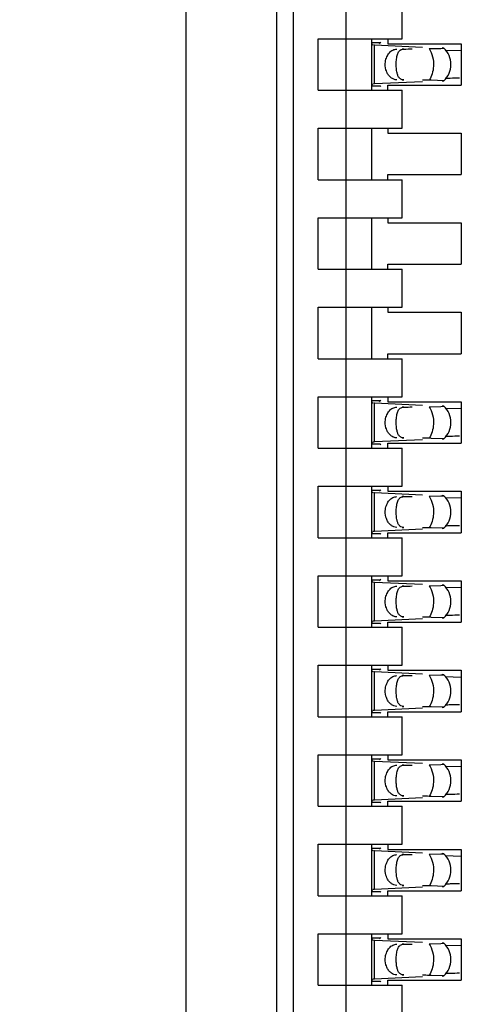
# Model space of a CAD drawing. Header units: inches. Extents: x 0 to 22, y 0 to 17.
# Tile 34 of 52: x 4.396 to 4.552, y 10.048 to 10.394. Entities that reach past the tile are written whole.
import ezdxf

# ---------------------------------------------------------------- set-up
doc = ezdxf.new("R2010")
doc.units = ezdxf.units.IN
doc.header["$LTSCALE"] = 1.21
doc.header["$MEASUREMENT"] = 0
doc.layers.get('0').update_dxf_attribs({"linetype": 'CONTINUOUS'})
doc.layers.add('DIMENSIONS', color=7, linetype='CONTINUOUS')
doc.styles.get("Standard").update_dxf_attribs({"font": 'txt', "width": 0.8})
doc.dimstyles.new('DIMSTYLE_1', dxfattribs={"dimtxt": 0.125, "dimasz": 0.18, "dimexe": 0.18, "dimexo": 0.0625, "dimgap": 0.09, "dimtad": 0, "dimtih": 1, "dimtoh": 1, "dimdec": 3, "dimzin": 4, "dimdsep": 46, "dimtxsty": 'STANDARD', "dimblk": '_FILLED', "dimblk1": '_FILLED', "dimblk2": '_FILLED', "dimcen": 0.09, "dimadec": 0, "dimazin": 0, "dimtp": 0.01, "dimtm": 0.01, "dimtfac": 1, "dimtdec": 3, "dimtofl": 0, "dimtmove": 0, "dimatfit": 3, "dimldrblk": '_FILLED', "dimfxl": 1, "dimtolj": 1, "dimtzin": 4, "dimarcsym": 0})

# ---------------------------------------------------------------- blocks, each defined once
blk = doc.blocks.new('*D4')
at = {"layer": 'DIMENSIONS', "color": 2, "linetype": 'CONTINUOUS'}
blk.add_line((4.453634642, 7.0576741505), (3.554734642, 7.0576741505), dxfattribs=at)
at = {"layer": 'DIMENSIONS', "color": 2, "linetype": 'CONTINUOUS', "insert": (3.492234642, 7.1201741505), "char_height": 0.125, "width": 1.525, "attachment_point": 3, "line_spacing_factor": 0.9}
blk.add_mtext('-4.822{\\Ftxt.shx;\\W1.000000;\\H0.125000; }[122.48]', dxfattribs=at)
blk = doc.blocks.new('_FILLED')
at = {"color": 0, "linetype": 'BYBLOCK'}
blk.add_solid([(0, 0), (-1, 0.1736111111), (-1, -0.1736111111)], dxfattribs=at)
blk = doc.blocks.new('*D5')
at = {"layer": 'DIMENSIONS', "color": 2, "linetype": 'CONTINUOUS'}
for p, q in [((4.0577810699, 6.9362306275), (3.9375, 6.75)), ((4.441734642, 6.9362306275), (4.0577810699, 6.9362306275)), ((3.9375, 6.75), (3.554734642, 6.75))]:
    blk.add_line(p, q, dxfattribs=at)
at = {"layer": 'DIMENSIONS', "color": 2, "linetype": 'CONTINUOUS', "insert": (3.492234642, 6.8125), "char_height": 0.125, "width": 1.525, "attachment_point": 3, "line_spacing_factor": 0.9}
blk.add_mtext('-4.943{\\Ftxt.shx;\\W1.000000;\\H0.125000; }[125.56]', dxfattribs=at)

msp = doc.modelspace()

# ---------------------------------------------------------------- linework, layer by layer
at = {"color": 7, "linetype": 'CONTINUOUS'}
for p, q in [((4.4550220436, 7.8665953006), (4.4550220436, 11.0707530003)), ((4.4869732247, 8.1738788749), (4.4869732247, 11.0085245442)), ((4.4928787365, 8.2919891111), (4.4928787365, 10.8293906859)), ((4.5113826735, 8.3562762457), (4.5113826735, 10.8261271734)), ((4.5310677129, 10.3876584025), (4.5310677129, 10.4010442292)), ((4.5015401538, 10.3695481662), (4.5015401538, 10.3876584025)), ((4.5015401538, 10.3876584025), (4.5310677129, 10.3876584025)), ((4.5204377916, 10.3695481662), (4.5204377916, 10.3876584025)), ((4.5261070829, 10.3876584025), (4.5261070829, 10.3858867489)), ((4.523383, 10.3861650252), (4.5204377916, 10.3861650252)), ((4.5204377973, 10.3861563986), (4.5204387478, 10.3862272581)), ((4.5204526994, 10.3859192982), (4.5204377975, 10.3861551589)), ((4.5214046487, 10.3853441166), (4.5209895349, 10.3853666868)), ((4.5382877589, 10.3845614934), (4.521404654, 10.3853459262)), ((4.5231670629, 10.38591215), (4.523383, 10.3861650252)), ((4.5261070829, 10.3858867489), (4.5519338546, 10.3858867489)), ((4.540623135, 10.3841682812), (4.5447165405, 10.3842602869)), ((4.5447165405, 10.3842602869), (4.545776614, 10.3843285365)), ((4.5457883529, 10.3843396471), (4.5451576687, 10.3843928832)), ((4.551923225, 10.3834167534), (4.5462588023, 10.3835571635)), ((4.5519338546, 10.3858867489), (4.5519338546, 10.3713198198)), ((4.5413699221, 10.3730258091), (4.540623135, 10.3730382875)), ((4.5457883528, 10.3728669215), (4.5413699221, 10.3730258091)), ((4.5015401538, 10.3695481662), (4.5310677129, 10.3695481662)), ((4.5204377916, 10.3710415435), (4.523383, 10.3710415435)), ((4.5204377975, 10.3710514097), (4.5206828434, 10.3717594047)), ((4.5204387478, 10.3709793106), (4.5204377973, 10.3710501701)), ((4.5208249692, 10.3718286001), (4.521182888, 10.3718511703)), ((4.521404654, 10.3718606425), (4.538287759, 10.3726450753)), ((4.5261070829, 10.3695481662), (4.5261070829, 10.3713198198)), ((4.5261070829, 10.3713198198), (4.5519338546, 10.3713198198)), ((4.5310677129, 10.3561623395), (4.5310677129, 10.3695481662)), ((4.5451576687, 10.3728136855), (4.5457883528, 10.3728669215)), ((4.5015401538, 10.3380521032), (4.5015401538, 10.3561623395)), ((4.5015401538, 10.3561623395), (4.5310677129, 10.3561623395)), ((4.5204377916, 10.3380521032), (4.5204377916, 10.3561623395)), ((4.5261070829, 10.3561623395), (4.5261070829, 10.3543906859)), ((4.5261070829, 10.3543906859), (4.5519338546, 10.3543906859)), ((4.5519338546, 10.3543906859), (4.5519338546, 10.3398237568)), ((4.5261070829, 10.3380521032), (4.5261070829, 10.3398237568)), ((4.5261070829, 10.3398237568), (4.5519338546, 10.3398237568)), ((4.5015401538, 10.3380521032), (4.5310677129, 10.3380521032)), ((4.5310677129, 10.3246662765), (4.5310677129, 10.3380521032)), ((4.5015401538, 10.3065560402), (4.5015401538, 10.3246662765)), ((4.5015401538, 10.3246662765), (4.5310677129, 10.3246662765)), ((4.5204377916, 10.3065560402), (4.5204377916, 10.3246662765)), ((4.5261070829, 10.3246662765), (4.5261070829, 10.3228946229)), ((4.5261070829, 10.3228946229), (4.5519338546, 10.3228946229)), ((4.5519338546, 10.3228946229), (4.5519338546, 10.3083276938)), ((4.5261070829, 10.3065560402), (4.5261070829, 10.3083276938)), ((4.5261070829, 10.3083276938), (4.5519338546, 10.3083276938)), ((4.5015401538, 10.3065560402), (4.5310677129, 10.3065560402)), ((4.5310677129, 10.2931702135), (4.5310677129, 10.3065560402)), ((4.5015401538, 10.2750599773), (4.5015401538, 10.2931702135)), ((4.5015401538, 10.2931702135), (4.5310677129, 10.2931702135)), ((4.5204377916, 10.2750599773), (4.5204377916, 10.2931702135)), ((4.5261070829, 10.2931702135), (4.5261070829, 10.2913985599)), ((4.5261070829, 10.2913985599), (4.5519338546, 10.2913985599)), ((4.5519338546, 10.2913985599), (4.5519338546, 10.2768316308)), ((4.5261070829, 10.2750599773), (4.5261070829, 10.2768316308)), ((4.5261070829, 10.2768316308), (4.5519338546, 10.2768316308)), ((4.5015401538, 10.2750599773), (4.5310677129, 10.2750599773)), ((4.5310677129, 10.2616741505), (4.5310677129, 10.2750599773)), ((4.5015401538, 10.2435639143), (4.5015401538, 10.2616741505)), ((4.5015401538, 10.2616741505), (4.5310677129, 10.2616741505)), ((4.5204377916, 10.2435639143), (4.5204377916, 10.2616741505)), ((4.523383, 10.2601807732), (4.5204377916, 10.2601807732)), ((4.5204377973, 10.2601721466), (4.5204387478, 10.2602430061)), ((4.5204526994, 10.2599350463), (4.5204377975, 10.260170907)), ((4.5214046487, 10.2593598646), (4.5209895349, 10.2593824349)), ((4.5382877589, 10.2585772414), (4.521404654, 10.2593616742)), ((4.5231670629, 10.2599278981), (4.523383, 10.2601807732)), ((4.5261070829, 10.2616741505), (4.5261070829, 10.2599024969)), ((4.5261070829, 10.2599024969), (4.5519338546, 10.2599024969)), ((4.5519338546, 10.2599024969), (4.5519338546, 10.2453355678)), ((4.540623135, 10.2581840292), (4.5447165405, 10.258276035)), ((4.5447165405, 10.258276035), (4.545776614, 10.2583442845)), ((4.5457883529, 10.2583553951), (4.5451576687, 10.2584086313)), ((4.551923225, 10.2574325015), (4.5462588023, 10.2575729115)), ((4.5204377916, 10.2450572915), (4.523383, 10.2450572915)), ((4.5204377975, 10.2450671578), (4.5206828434, 10.2457751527)), ((4.5204387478, 10.2449950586), (4.5204377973, 10.2450659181)), ((4.5208249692, 10.2458443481), (4.521182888, 10.2458669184)), ((4.521404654, 10.2458763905), (4.538287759, 10.2466608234)), ((4.5261070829, 10.2435639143), (4.5261070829, 10.2453355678)), ((4.5261070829, 10.2453355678), (4.5519338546, 10.2453355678)), ((4.5413699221, 10.2470415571), (4.540623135, 10.2470540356)), ((4.5457883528, 10.2468826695), (4.5413699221, 10.2470415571)), ((4.5451576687, 10.2468294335), (4.5457883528, 10.2468826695)), ((4.5015401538, 10.2435639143), (4.5310677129, 10.2435639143)), ((4.5310677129, 10.2301780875), (4.5310677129, 10.2435639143)), ((4.5015401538, 10.2120678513), (4.5015401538, 10.2301780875)), ((4.5015401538, 10.2301780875), (4.5310677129, 10.2301780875)), ((4.5204377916, 10.2120678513), (4.5204377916, 10.2301780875)), ((4.523383, 10.2286847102), (4.5204377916, 10.2286847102)), ((4.5204377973, 10.2286760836), (4.5204387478, 10.2287469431)), ((4.5204526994, 10.2284389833), (4.5204377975, 10.228674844)), ((4.5214046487, 10.2278638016), (4.5209895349, 10.2278863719)), ((4.5382877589, 10.2270811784), (4.521404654, 10.2278656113)), ((4.5231670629, 10.2284318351), (4.523383, 10.2286847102)), ((4.5261070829, 10.2301780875), (4.5261070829, 10.228406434)), ((4.5261070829, 10.228406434), (4.5519338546, 10.228406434)), ((4.5519338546, 10.228406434), (4.5519338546, 10.2138395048)), ((4.540623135, 10.2266879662), (4.5447165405, 10.226779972)), ((4.5447165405, 10.226779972), (4.545776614, 10.2268482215)), ((4.5457883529, 10.2268593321), (4.5451576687, 10.2269125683)), ((4.551923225, 10.2259364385), (4.5462588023, 10.2260768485)), ((4.5204377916, 10.2135612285), (4.523383, 10.2135612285)), ((4.5204377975, 10.2135710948), (4.5206828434, 10.2142790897)), ((4.5204387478, 10.2134989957), (4.5204377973, 10.2135698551)), ((4.5208249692, 10.2143482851), (4.521182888, 10.2143708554)), ((4.521404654, 10.2143803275), (4.538287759, 10.2151647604)), ((4.5261070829, 10.2120678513), (4.5261070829, 10.2138395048)), ((4.5261070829, 10.2138395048), (4.5519338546, 10.2138395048)), ((4.5413699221, 10.2155454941), (4.540623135, 10.2155579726)), ((4.5457883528, 10.2153866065), (4.5413699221, 10.2155454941)), ((4.5451576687, 10.2153333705), (4.5457883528, 10.2153866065)), ((4.5015401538, 10.2120678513), (4.5310677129, 10.2120678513)), ((4.5310677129, 10.1986820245), (4.5310677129, 10.2120678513)), ((4.5015401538, 10.1805717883), (4.5015401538, 10.1986820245)), ((4.5015401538, 10.1986820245), (4.5310677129, 10.1986820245)), ((4.5204377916, 10.1805717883), (4.5204377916, 10.1986820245)), ((4.523383, 10.1971886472), (4.5204377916, 10.1971886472)), ((4.5204377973, 10.1971800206), (4.5204387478, 10.1972508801)), ((4.5204526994, 10.1969429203), (4.5204377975, 10.197178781)), ((4.5214046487, 10.1963677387), (4.5209895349, 10.1963903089)), ((4.5382877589, 10.1955851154), (4.521404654, 10.1963695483)), ((4.5231670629, 10.1969357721), (4.523383, 10.1971886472)), ((4.5261070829, 10.1986820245), (4.5261070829, 10.196910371)), ((4.5261070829, 10.196910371), (4.5519338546, 10.196910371)), ((4.5519338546, 10.196910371), (4.5519338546, 10.1823434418)), ((4.540623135, 10.1951919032), (4.5447165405, 10.195283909)), ((4.5447165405, 10.195283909), (4.545776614, 10.1953521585)), ((4.5457883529, 10.1953632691), (4.5451576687, 10.1954165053)), ((4.551923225, 10.1944403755), (4.5462588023, 10.1945807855)), ((4.5204377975, 10.1820750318), (4.5206828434, 10.1827830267)), ((4.5208249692, 10.1828522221), (4.521182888, 10.1828747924)), ((4.521404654, 10.1828842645), (4.538287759, 10.1836686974)), ((4.5413699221, 10.1840494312), (4.540623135, 10.1840619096)), ((4.5457883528, 10.1838905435), (4.5413699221, 10.1840494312)), ((4.5451576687, 10.1838373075), (4.5457883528, 10.1838905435)), ((4.5015401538, 10.1805717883), (4.5310677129, 10.1805717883)), ((4.5204377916, 10.1820651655), (4.523383, 10.1820651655)), ((4.5204387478, 10.1820029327), (4.5204377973, 10.1820737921)), ((4.5261070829, 10.1805717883), (4.5261070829, 10.1823434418)), ((4.5261070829, 10.1823434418), (4.5519338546, 10.1823434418)), ((4.5310677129, 10.1671859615), (4.5310677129, 10.1805717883)), ((4.5015401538, 10.1490757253), (4.5015401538, 10.1671859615)), ((4.5015401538, 10.1671859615), (4.5310677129, 10.1671859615)), ((4.5204377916, 10.1490757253), (4.5204377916, 10.1671859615)), ((4.523383, 10.1656925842), (4.5204377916, 10.1656925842)), ((4.5204377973, 10.1656839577), (4.5204387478, 10.1657548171)), ((4.5204526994, 10.1654468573), (4.5204377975, 10.165682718)), ((4.5231670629, 10.1654397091), (4.523383, 10.1656925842)), ((4.5261070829, 10.1671859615), (4.5261070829, 10.165414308)), ((4.5261070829, 10.165414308), (4.5519338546, 10.165414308)), ((4.5519338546, 10.165414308), (4.5519338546, 10.1508473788)), ((4.5214046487, 10.1648716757), (4.5209895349, 10.1648942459)), ((4.5382877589, 10.1640890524), (4.521404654, 10.1648734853)), ((4.540623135, 10.1636958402), (4.5447165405, 10.163787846)), ((4.5447165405, 10.163787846), (4.545776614, 10.1638560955)), ((4.5457883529, 10.1638672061), (4.5451576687, 10.1639204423)), ((4.551923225, 10.1629443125), (4.5462588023, 10.1630847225)), ((4.5204377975, 10.1505789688), (4.5206828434, 10.1512869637)), ((4.5208249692, 10.1513561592), (4.521182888, 10.1513787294)), ((4.521404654, 10.1513882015), (4.538287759, 10.1521726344)), ((4.5413699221, 10.1525533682), (4.540623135, 10.1525658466)), ((4.5457883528, 10.1523944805), (4.5413699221, 10.1525533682)), ((4.5451576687, 10.1523412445), (4.5457883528, 10.1523944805)), ((4.5015401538, 10.1490757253), (4.5310677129, 10.1490757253)), ((4.5204377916, 10.1505691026), (4.523383, 10.1505691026)), ((4.5204387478, 10.1505068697), (4.5204377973, 10.1505777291)), ((4.5261070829, 10.1490757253), (4.5261070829, 10.1508473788)), ((4.5261070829, 10.1508473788), (4.5519338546, 10.1508473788)), ((4.5310677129, 10.1356898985), (4.5310677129, 10.1490757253)), ((4.5015401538, 10.1175796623), (4.5015401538, 10.1356898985)), ((4.5015401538, 10.1356898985), (4.5310677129, 10.1356898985)), ((4.5204377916, 10.1175796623), (4.5204377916, 10.1356898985)), ((4.523383, 10.1341965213), (4.5204377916, 10.1341965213)), ((4.5204377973, 10.1341878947), (4.5204387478, 10.1342587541)), ((4.5204526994, 10.1339507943), (4.5204377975, 10.134186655)), ((4.5231670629, 10.1339436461), (4.523383, 10.1341965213)), ((4.5261070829, 10.1356898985), (4.5261070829, 10.133918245)), ((4.5261070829, 10.133918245), (4.5519338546, 10.133918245)), ((4.5519338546, 10.133918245), (4.5519338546, 10.1193513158)), ((4.5214046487, 10.1333756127), (4.5209895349, 10.1333981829)), ((4.5382877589, 10.1325929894), (4.521404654, 10.1333774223)), ((4.540623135, 10.1321997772), (4.5447165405, 10.132291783)), ((4.5447165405, 10.132291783), (4.545776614, 10.1323600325)), ((4.5457883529, 10.1323711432), (4.5451576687, 10.1324243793)), ((4.551923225, 10.1314482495), (4.5462588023, 10.1315886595)), ((4.521404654, 10.1198921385), (4.538287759, 10.1206765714)), ((4.5413699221, 10.1210573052), (4.540623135, 10.1210697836)), ((4.5457883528, 10.1208984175), (4.5413699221, 10.1210573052)), ((4.5451576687, 10.1208451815), (4.5457883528, 10.1208984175)), ((4.5015401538, 10.1175796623), (4.5310677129, 10.1175796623)), ((4.5204377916, 10.1190730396), (4.523383, 10.1190730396)), ((4.5204377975, 10.1190829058), (4.5206828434, 10.1197909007)), ((4.5204387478, 10.1190108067), (4.5204377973, 10.1190816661)), ((4.5208249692, 10.1198600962), (4.521182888, 10.1198826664)), ((4.5261070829, 10.1175796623), (4.5261070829, 10.1193513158)), ((4.5261070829, 10.1193513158), (4.5519338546, 10.1193513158)), ((4.5310677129, 10.1041938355), (4.5310677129, 10.1175796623)), ((4.5015401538, 10.0860835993), (4.5015401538, 10.1041938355)), ((4.5015401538, 10.1041938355), (4.5310677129, 10.1041938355)), ((4.5204377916, 10.0860835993), (4.5204377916, 10.1041938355)), ((4.523383, 10.1027004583), (4.5204377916, 10.1027004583)), ((4.5204377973, 10.1026918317), (4.5204387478, 10.1027626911)), ((4.5204526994, 10.1024547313), (4.5204377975, 10.102690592)), ((4.5231670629, 10.1024475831), (4.523383, 10.1027004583)), ((4.5261070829, 10.1041938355), (4.5261070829, 10.102422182)), ((4.5214046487, 10.1018795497), (4.5209895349, 10.1019021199)), ((4.5382877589, 10.1010969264), (4.521404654, 10.1018813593)), ((4.5261070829, 10.102422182), (4.5519338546, 10.102422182)), ((4.540623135, 10.1007037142), (4.5447165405, 10.10079572)), ((4.5447165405, 10.10079572), (4.545776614, 10.1008639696)), ((4.5457883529, 10.1008750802), (4.5451576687, 10.1009283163)), ((4.551923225, 10.0999521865), (4.5462588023, 10.1000925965)), ((4.5519338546, 10.102422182), (4.5519338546, 10.0878552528)), ((4.521404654, 10.0883960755), (4.538287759, 10.0891805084)), ((4.5413699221, 10.0895612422), (4.540623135, 10.0895737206)), ((4.5457883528, 10.0894023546), (4.5413699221, 10.0895612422)), ((4.5451576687, 10.0893491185), (4.5457883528, 10.0894023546)), ((4.5015401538, 10.0860835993), (4.5310677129, 10.0860835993)), ((4.5204377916, 10.0875769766), (4.523383, 10.0875769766)), ((4.5204377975, 10.0875868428), (4.5206828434, 10.0882948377)), ((4.5204387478, 10.0875147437), (4.5204377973, 10.0875856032)), ((4.5208249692, 10.0883640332), (4.521182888, 10.0883866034)), ((4.5261070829, 10.0860835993), (4.5261070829, 10.0878552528)), ((4.5261070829, 10.0878552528), (4.5519338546, 10.0878552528)), ((4.5310677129, 10.0726977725), (4.5310677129, 10.0860835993)), ((4.5015401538, 10.0545875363), (4.5015401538, 10.0726977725)), ((4.5015401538, 10.0726977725), (4.5310677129, 10.0726977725)), ((4.5204377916, 10.0545875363), (4.5204377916, 10.0726977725)), ((4.5261070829, 10.0726977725), (4.5261070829, 10.070926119)), ((4.523383, 10.0712043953), (4.5204377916, 10.0712043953)), ((4.5204377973, 10.0711957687), (4.5204387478, 10.0712666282)), ((4.5204526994, 10.0709586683), (4.5204377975, 10.071194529)), ((4.5214046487, 10.0703834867), (4.5209895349, 10.0704060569)), ((4.5382877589, 10.0696008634), (4.521404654, 10.0703852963)), ((4.5231670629, 10.0709515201), (4.523383, 10.0712043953)), ((4.5261070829, 10.070926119), (4.5519338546, 10.070926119)), ((4.540623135, 10.0692076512), (4.5447165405, 10.069299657)), ((4.5447165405, 10.069299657), (4.545776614, 10.0693679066)), ((4.5457883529, 10.0693790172), (4.5451576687, 10.0694322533)), ((4.551923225, 10.0684561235), (4.5462588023, 10.0685965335)), ((4.5519338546, 10.070926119), (4.5519338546, 10.0563591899)), ((4.521404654, 10.0569000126), (4.538287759, 10.0576844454)), ((4.5413699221, 10.0580651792), (4.540623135, 10.0580776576)), ((4.5457883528, 10.0579062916), (4.5413699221, 10.0580651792)), ((4.5451576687, 10.0578530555), (4.5457883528, 10.0579062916)), ((4.5015401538, 10.0545875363), (4.5310677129, 10.0545875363)), ((4.5204377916, 10.0560809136), (4.523383, 10.0560809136)), ((4.5204377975, 10.0560907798), (4.5206828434, 10.0567987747)), ((4.5204387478, 10.0560186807), (4.5204377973, 10.0560895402)), ((4.5208249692, 10.0568679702), (4.521182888, 10.0568905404)), ((4.5261070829, 10.0545875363), (4.5261070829, 10.0563591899)), ((4.5261070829, 10.0563591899), (4.5519338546, 10.0563591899)), ((4.5310677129, 10.0412017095), (4.5310677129, 10.0545875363))]:
    msp.add_line(p, q, dxfattribs=at)
at = {"color": 9, "linetype": 'CONTINUOUS'}
for p, q in [((4.521404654, 10.3718606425), (4.521404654, 10.3853459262)), ((4.5316474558, 10.3840166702), (4.5310677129, 10.3840166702)), ((4.5310677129, 10.3731898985), (4.5316474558, 10.3731898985)), ((4.521404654, 10.2458763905), (4.521404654, 10.2593616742)), ((4.5316474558, 10.2580324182), (4.5310677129, 10.2580324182)), ((4.5310677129, 10.2472056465), (4.5316474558, 10.2472056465)), ((4.521404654, 10.2143803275), (4.521404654, 10.2278656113)), ((4.5316474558, 10.2265363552), (4.5310677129, 10.2265363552)), ((4.5310677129, 10.2157095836), (4.5316474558, 10.2157095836)), ((4.521404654, 10.1828842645), (4.521404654, 10.1963695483)), ((4.5316474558, 10.1950402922), (4.5310677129, 10.1950402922)), ((4.5310677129, 10.1842135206), (4.5316474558, 10.1842135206)), ((4.521404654, 10.1513882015), (4.521404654, 10.1648734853)), ((4.5316474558, 10.1635442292), (4.5310677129, 10.1635442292)), ((4.5310677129, 10.1527174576), (4.5316474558, 10.1527174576)), ((4.521404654, 10.1198921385), (4.521404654, 10.1333774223)), ((4.5316474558, 10.1320481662), (4.5310677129, 10.1320481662)), ((4.5310677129, 10.1212213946), (4.5316474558, 10.1212213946)), ((4.521404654, 10.0883960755), (4.521404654, 10.1018813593)), ((4.5316474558, 10.1005521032), (4.5310677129, 10.1005521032)), ((4.5310677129, 10.0897253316), (4.5316474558, 10.0897253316)), ((4.521404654, 10.0569000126), (4.521404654, 10.0703852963)), ((4.5316474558, 10.0690560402), (4.5310677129, 10.0690560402)), ((4.5310677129, 10.0582292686), (4.5316474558, 10.0582292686))]:
    msp.add_line(p, q, dxfattribs=at)
at = {"color": 7, "linetype": 'CONTINUOUS'}
for centre, radius, start, end in [((4.5403944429, 10.3786032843), 0.0078740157, 313.2376953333, 46.7623047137), ((4.5541723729, 10.1359417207), 0.2378393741, 91.4738626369, 91.9067402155), ((4.5618518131, 9.8458544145), 0.5280282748, 91.1421004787, 91.4972558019), ((4.5229607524, 10.339083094), 0.0328162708, 92.7179069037, 93.1055942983), ((4.5403944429, 10.2526190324), 0.0078740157, 313.2376953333, 46.7623047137), ((4.5229607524, 10.213098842), 0.0328162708, 92.7179069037, 93.1055942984), ((4.5541723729, 10.0099574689), 0.2378393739, 91.4738626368, 91.9067402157), ((4.5618518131, 9.7198701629), 0.5280282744, 91.1421004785, 91.497255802), ((4.5403944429, 10.2211229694), 0.0078740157, 313.2376953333, 46.7623047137), ((4.5229607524, 10.181602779), 0.0328162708, 92.7179069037, 93.1055942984), ((4.5541723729, 9.9784614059), 0.2378393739, 91.4738626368, 91.9067402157), ((4.5618518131, 9.6883740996), 0.5280282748, 91.1421004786, 91.4972558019), ((4.5403944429, 10.1896269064), 0.0078740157, 313.2376953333, 46.7623047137), ((4.5229607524, 10.1501067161), 0.0328162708, 92.7179069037, 93.1055942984), ((4.5541723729, 9.9469653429), 0.2378393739, 91.4738626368, 91.9067402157), ((4.5618518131, 9.656878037), 0.5280282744, 91.1421004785, 91.497255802), ((4.5403944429, 10.1581308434), 0.0078740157, 313.2376953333, 46.7623047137), ((4.5229607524, 10.1186106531), 0.0328162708, 92.7179069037, 93.1055942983), ((4.5541723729, 9.9154692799), 0.2378393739, 91.4738626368, 91.9067402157), ((4.5618518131, 9.6253819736), 0.5280282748, 91.1421004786, 91.4972558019), ((4.5403944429, 10.1266347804), 0.0078740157, 313.2376953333, 46.7623047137), ((4.5541723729, 9.8839732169), 0.2378393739, 91.4738626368, 91.9067402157), ((4.5618518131, 9.5938859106), 0.5280282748, 91.1421004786, 91.4972558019), ((4.5229607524, 10.0871145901), 0.0328162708, 92.7179069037, 93.1055942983), ((4.5403944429, 10.0951387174), 0.0078740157, 313.2376953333, 46.7623047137), ((4.5541723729, 9.8524771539), 0.2378393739, 91.4738626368, 91.9067402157), ((4.5618518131, 9.562389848), 0.5280282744, 91.1421004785, 91.497255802), ((4.5229607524, 10.055618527), 0.0328162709, 92.7179069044, 93.1055942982), ((4.5403944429, 10.0636426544), 0.0078740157, 313.2376953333, 46.7623047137), ((4.5541723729, 9.820981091), 0.2378393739, 91.4738626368, 91.9067402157), ((4.5618518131, 9.530893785), 0.5280282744, 91.1421004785, 91.497255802), ((4.5229607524, 10.0241224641), 0.0328162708, 92.7179069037, 93.1055942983)]:
    msp.add_arc(centre, radius, start, end, dxfattribs=at)
for centre, major_axis, ratio, start_param, end_param in [((4.5222451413, 10.3971862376), (0, 0.0118110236), 0.2679491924, -2.7738167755, -2.7145116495), ((4.2039877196, 10.3786032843), (0.4711895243, 0.0078735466), 0.0001824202, -0.8018391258, -0.7929241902), ((4.2039877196, 10.3786032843), (0.4711895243, -0.0078735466), 0.0001824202, 0.7749796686, 0.7820906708), ((4.5222451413, 10.3600203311), (-0, 0.0118110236), 0.2679491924, -0.4270814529, -0.3677758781), ((4.5222451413, 10.2712019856), (-0, 0.0118110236), 0.2679491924, -2.7738167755, -2.7145116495), ((4.2039877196, 10.2526190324), (0.4711895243, 0.0078735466), 0.0001824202, -0.8018391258, -0.7929241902), ((4.5222451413, 10.2340360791), (0, 0.0118110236), 0.2679491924, -0.4270814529, -0.3677758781), ((4.2039877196, 10.2526190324), (0.4711895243, -0.0078735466), 0.0001824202, 0.7749796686, 0.7820906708), ((4.5222451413, 10.2397059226), (0, 0.0118110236), 0.2679491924, -2.7738167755, -2.7145116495), ((4.2039877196, 10.2211229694), (0.4711895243, 0.0078735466), 0.0001824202, -0.8018391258, -0.7929241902), ((4.5222451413, 10.2025400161), (-0, 0.0118110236), 0.2679491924, -0.4270814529, -0.3677758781), ((4.2039877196, 10.2211229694), (0.4711895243, -0.0078735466), 0.0001824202, 0.7749796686, 0.7820906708), ((4.5222451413, 10.2082098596), (-0, 0.0118110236), 0.2679491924, -2.7738167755, -2.7145116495), ((4.2039877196, 10.1896269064), (0.4711895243, 0.0078735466), 0.0001824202, -0.8018391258, -0.7929241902), ((4.2039877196, 10.1896269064), (0.4711895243, -0.0078735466), 0.0001824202, 0.7749796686, 0.7820906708), ((4.5222451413, 10.1710439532), (-0, 0.0118110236), 0.2679491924, -0.4270814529, -0.3677758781), ((4.5222451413, 10.1767137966), (-0, 0.0118110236), 0.2679491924, -2.7738167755, -2.7145116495), ((4.2039877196, 10.1581308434), (0.4711895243, 0.0078735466), 0.0001824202, -0.8018391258, -0.7929241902), ((4.2039877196, 10.1581308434), (0.4711895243, -0.0078735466), 0.0001824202, 0.7749796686, 0.7820906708), ((4.5222451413, 10.1395478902), (-0, 0.0118110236), 0.2679491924, -0.4270814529, -0.3677758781), ((4.5222451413, 10.1452177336), (0, 0.0118110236), 0.2679491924, -2.7738167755, -2.7145116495), ((4.2039877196, 10.1266347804), (0.4711895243, 0.0078735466), 0.0001824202, -0.8018391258, -0.7929241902), ((4.2039877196, 10.1266347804), (0.4711895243, -0.0078735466), 0.0001824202, 0.7749796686, 0.7820906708), ((4.5222451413, 10.1080518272), (-0, 0.0118110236), 0.2679491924, -0.4270814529, -0.3677758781), ((4.5222451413, 10.1137216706), (-0, 0.0118110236), 0.2679491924, -2.7738167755, -2.7145116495), ((4.2039877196, 10.0951387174), (0.4711895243, 0.0078735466), 0.0001824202, -0.8018391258, -0.7929241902), ((4.2039877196, 10.0951387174), (0.4711895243, -0.0078735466), 0.0001824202, 0.7749796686, 0.7820906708), ((4.5222451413, 10.0765557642), (-0, 0.0118110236), 0.2679491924, -0.4270814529, -0.3677758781), ((4.5222451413, 10.0822256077), (0, 0.0118110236), 0.2679491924, -2.7738167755, -2.7145116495), ((4.2039877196, 10.0636426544), (0.4711895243, 0.0078735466), 0.0001824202, -0.8018391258, -0.7929241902), ((4.2039877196, 10.0636426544), (0.4711895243, -0.0078735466), 0.0001824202, 0.7749796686, 0.7820906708), ((4.5222451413, 10.0450597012), (0, 0.0118110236), 0.2679491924, -0.4270814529, -0.3677758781)]:
    msp.add_ellipse(centre, major_axis=major_axis, ratio=ratio, start_param=start_param, end_param=end_param, dxfattribs=at)
for points, knots in [([(4.520824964, 10.385376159), (4.5207748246, 10.3853917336), (4.5206781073, 10.3854384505), (4.52051679, 10.3856108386), (4.5204696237, 10.3857938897), (4.5204526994, 10.3859192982)], [0, 0, 0, 0, 0.2267990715, 0.4533532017, 1, 1, 1, 1]), ([(4.5252122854, 10.3795354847), (4.5252918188, 10.3801365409), (4.5255965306, 10.3812851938), (4.526486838, 10.3827472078), (4.5277237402, 10.3837505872), (4.5287209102, 10.384008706), (4.5291974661, 10.3840166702)], [0, 0, 0, 0, 0.28045492, 0.5418465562, 0.779528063, 1, 1, 1, 1]), ([(4.5290394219, 10.3796152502), (4.5290742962, 10.3802027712), (4.5291663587, 10.3810454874), (4.5294245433, 10.3820871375), (4.5296715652, 10.382731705), (4.5299972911, 10.3832710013), (4.5304319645, 10.3836918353), (4.5309982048, 10.3839588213), (4.5314235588, 10.3840128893), (4.5316474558, 10.3840166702)], [0, 0, 0, 0, 0.3111597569, 0.4460927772, 0.566488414, 0.6748242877, 0.776716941, 0.8816123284, 1, 1, 1, 1]), ([(4.5256913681, 10.3759165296), (4.5255722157, 10.376191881), (4.5251690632, 10.3773511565), (4.5250909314, 10.3786183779), (4.5252122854, 10.3795354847)], [0, 0, 0, 0, 0.2448939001, 1, 1, 1, 1]), ([(4.5292275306, 10.3759887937), (4.5291198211, 10.376563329), (4.5289981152, 10.3777738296), (4.5290022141, 10.378988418), (4.5290394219, 10.3796152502)], [0, 0, 0, 0, 0.4821064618, 1, 1, 1, 1]), ([(4.5291974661, 10.3731898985), (4.5288410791, 10.3731958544), (4.5281081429, 10.3733380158), (4.5271135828, 10.3739109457), (4.5262739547, 10.374792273), (4.5258618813, 10.3755224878), (4.5256913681, 10.3759165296)], [0, 0, 0, 0, 0.2285254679, 0.4679518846, 0.7247253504, 1, 1, 1, 1]), ([(4.5316474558, 10.3731898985), (4.5313147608, 10.3731955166), (4.5308188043, 10.3732898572), (4.5302878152, 10.3736442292), (4.5299745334, 10.3739828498), (4.5297211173, 10.3743925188), (4.5294346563, 10.3750551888), (4.5292995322, 10.3756047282), (4.5292275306, 10.3759887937)], [0, 0, 0, 0, 0.246021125, 0.3565709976, 0.4674902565, 0.584442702, 0.7110848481, 1, 1, 1, 1]), ([(4.520824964, 10.259391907), (4.5207748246, 10.2594074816), (4.5206781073, 10.2594541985), (4.52051679, 10.2596265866), (4.5204696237, 10.2598096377), (4.5204526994, 10.2599350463)], [0, 0, 0, 0, 0.2267990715, 0.4533532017, 1, 1, 1, 1]), ([(4.5252122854, 10.2535512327), (4.5252918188, 10.2541522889), (4.5255965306, 10.2553009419), (4.526486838, 10.2567629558), (4.5277237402, 10.2577663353), (4.5287209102, 10.258024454), (4.5291974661, 10.2580324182)], [0, 0, 0, 0, 0.28045492, 0.5418465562, 0.779528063, 1, 1, 1, 1]), ([(4.5290394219, 10.2536309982), (4.5290742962, 10.2542185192), (4.5291663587, 10.2550612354), (4.5294245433, 10.2561028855), (4.5296715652, 10.2567474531), (4.5299972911, 10.2572867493), (4.5304319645, 10.2577075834), (4.5309982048, 10.2579745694), (4.5314235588, 10.2580286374), (4.5316474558, 10.2580324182)], [0, 0, 0, 0, 0.3111597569, 0.4460927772, 0.566488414, 0.6748242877, 0.776716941, 0.8816123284, 1, 1, 1, 1]), ([(4.5256913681, 10.2499322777), (4.5255722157, 10.250207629), (4.5251690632, 10.2513669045), (4.5250909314, 10.252634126), (4.5252122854, 10.2535512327)], [0, 0, 0, 0, 0.2448939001, 1, 1, 1, 1]), ([(4.5292275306, 10.2500045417), (4.5291198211, 10.250579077), (4.5289981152, 10.2517895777), (4.5290022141, 10.253004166), (4.5290394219, 10.2536309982)], [0, 0, 0, 0, 0.4821064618, 1, 1, 1, 1]), ([(4.5291974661, 10.2472056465), (4.5288410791, 10.2472116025), (4.5281081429, 10.2473537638), (4.5271135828, 10.2479266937), (4.5262739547, 10.2488080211), (4.5258618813, 10.2495382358), (4.5256913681, 10.2499322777)], [0, 0, 0, 0, 0.2285254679, 0.4679518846, 0.7247253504, 1, 1, 1, 1]), ([(4.5316474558, 10.2472056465), (4.5313147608, 10.2472112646), (4.5308188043, 10.2473056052), (4.5302878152, 10.2476599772), (4.5299745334, 10.2479985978), (4.5297211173, 10.2484082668), (4.5294346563, 10.2490709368), (4.5292995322, 10.2496204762), (4.5292275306, 10.2500045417)], [0, 0, 0, 0, 0.246021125, 0.3565709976, 0.4674902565, 0.584442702, 0.7110848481, 1, 1, 1, 1]), ([(4.520824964, 10.227895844), (4.5207748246, 10.2279114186), (4.5206781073, 10.2279581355), (4.52051679, 10.2281305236), (4.5204696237, 10.2283135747), (4.5204526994, 10.2284389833)], [0, 0, 0, 0, 0.2267990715, 0.4533532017, 1, 1, 1, 1]), ([(4.5252122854, 10.2220551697), (4.5252918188, 10.2226562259), (4.5255965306, 10.2238048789), (4.526486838, 10.2252668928), (4.5277237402, 10.2262702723), (4.5287209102, 10.226528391), (4.5291974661, 10.2265363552)], [0, 0, 0, 0, 0.28045492, 0.5418465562, 0.779528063, 1, 1, 1, 1]), ([(4.5290394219, 10.2221349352), (4.5290742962, 10.2227224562), (4.5291663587, 10.2235651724), (4.5294245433, 10.2246068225), (4.5296715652, 10.2252513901), (4.5299972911, 10.2257906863), (4.5304319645, 10.2262115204), (4.5309982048, 10.2264785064), (4.5314235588, 10.2265325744), (4.5316474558, 10.2265363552)], [0, 0, 0, 0, 0.3111597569, 0.4460927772, 0.566488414, 0.6748242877, 0.776716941, 0.8816123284, 1, 1, 1, 1]), ([(4.5256913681, 10.2184362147), (4.5255722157, 10.218711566), (4.5251690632, 10.2198708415), (4.5250909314, 10.221138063), (4.5252122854, 10.2220551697)], [0, 0, 0, 0, 0.2448939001, 1, 1, 1, 1]), ([(4.5292275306, 10.2185084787), (4.5291198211, 10.219083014), (4.5289981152, 10.2202935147), (4.5290022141, 10.221508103), (4.5290394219, 10.2221349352)], [0, 0, 0, 0, 0.4821064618, 1, 1, 1, 1]), ([(4.5291974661, 10.2157095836), (4.5288410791, 10.2157155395), (4.5281081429, 10.2158577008), (4.5271135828, 10.2164306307), (4.5262739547, 10.2173119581), (4.5258618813, 10.2180421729), (4.5256913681, 10.2184362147)], [0, 0, 0, 0, 0.2285254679, 0.4679518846, 0.7247253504, 1, 1, 1, 1]), ([(4.5316474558, 10.2157095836), (4.5313147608, 10.2157152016), (4.5308188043, 10.2158095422), (4.5302878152, 10.2161639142), (4.5299745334, 10.2165025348), (4.5297211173, 10.2169122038), (4.5294346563, 10.2175748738), (4.5292995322, 10.2181244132), (4.5292275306, 10.2185084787)], [0, 0, 0, 0, 0.246021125, 0.3565709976, 0.4674902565, 0.584442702, 0.7110848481, 1, 1, 1, 1]), ([(4.520824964, 10.196399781), (4.5207748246, 10.1964153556), (4.5206781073, 10.1964620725), (4.52051679, 10.1966344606), (4.5204696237, 10.1968175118), (4.5204526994, 10.1969429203)], [0, 0, 0, 0, 0.2267990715, 0.4533532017, 1, 1, 1, 1]), ([(4.5252122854, 10.1905591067), (4.5252918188, 10.1911601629), (4.5255965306, 10.1923088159), (4.526486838, 10.1937708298), (4.5277237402, 10.1947742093), (4.5287209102, 10.195032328), (4.5291974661, 10.1950402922)], [0, 0, 0, 0, 0.28045492, 0.5418465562, 0.779528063, 1, 1, 1, 1]), ([(4.5290394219, 10.1906388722), (4.5290742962, 10.1912263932), (4.5291663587, 10.1920691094), (4.5294245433, 10.1931107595), (4.5296715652, 10.1937553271), (4.5299972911, 10.1942946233), (4.5304319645, 10.1947154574), (4.5309982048, 10.1949824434), (4.5314235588, 10.1950365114), (4.5316474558, 10.1950402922)], [0, 0, 0, 0, 0.3111597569, 0.4460927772, 0.566488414, 0.6748242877, 0.776716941, 0.8816123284, 1, 1, 1, 1]), ([(4.5256913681, 10.1869401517), (4.5255722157, 10.1872155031), (4.5251690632, 10.1883747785), (4.5250909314, 10.189642), (4.5252122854, 10.1905591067)], [0, 0, 0, 0, 0.2448939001, 1, 1, 1, 1]), ([(4.5292275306, 10.1870124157), (4.5291198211, 10.187586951), (4.5289981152, 10.1887974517), (4.5290022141, 10.19001204), (4.5290394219, 10.1906388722)], [0, 0, 0, 0, 0.4821064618, 1, 1, 1, 1]), ([(4.5291974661, 10.1842135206), (4.5288410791, 10.1842194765), (4.5281081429, 10.1843616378), (4.5271135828, 10.1849345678), (4.5262739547, 10.1858158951), (4.5258618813, 10.1865461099), (4.5256913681, 10.1869401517)], [0, 0, 0, 0, 0.2285254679, 0.4679518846, 0.7247253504, 1, 1, 1, 1]), ([(4.5316474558, 10.1842135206), (4.5313147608, 10.1842191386), (4.5308188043, 10.1843134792), (4.5302878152, 10.1846678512), (4.5299745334, 10.1850064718), (4.5297211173, 10.1854161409), (4.5294346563, 10.1860788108), (4.5292995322, 10.1866283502), (4.5292275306, 10.1870124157)], [0, 0, 0, 0, 0.246021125, 0.3565709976, 0.4674902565, 0.584442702, 0.7110848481, 1, 1, 1, 1]), ([(4.520824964, 10.164903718), (4.5207748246, 10.1649192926), (4.5206781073, 10.1649660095), (4.52051679, 10.1651383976), (4.5204696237, 10.1653214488), (4.5204526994, 10.1654468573)], [0, 0, 0, 0, 0.2267990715, 0.4533532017, 1, 1, 1, 1]), ([(4.5252122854, 10.1590630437), (4.5252918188, 10.1596640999), (4.5255965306, 10.1608127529), (4.526486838, 10.1622747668), (4.5277237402, 10.1632781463), (4.5287209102, 10.1635362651), (4.5291974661, 10.1635442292)], [0, 0, 0, 0, 0.28045492, 0.5418465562, 0.779528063, 1, 1, 1, 1]), ([(4.5290394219, 10.1591428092), (4.5290742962, 10.1597303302), (4.5291663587, 10.1605730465), (4.5294245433, 10.1616146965), (4.5296715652, 10.1622592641), (4.5299972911, 10.1627985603), (4.5304319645, 10.1632193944), (4.5309982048, 10.1634863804), (4.5314235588, 10.1635404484), (4.5316474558, 10.1635442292)], [0, 0, 0, 0, 0.3111597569, 0.4460927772, 0.566488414, 0.6748242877, 0.776716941, 0.8816123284, 1, 1, 1, 1]), ([(4.5256913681, 10.1554440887), (4.5255722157, 10.1557194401), (4.5251690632, 10.1568787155), (4.5250909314, 10.158145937), (4.5252122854, 10.1590630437)], [0, 0, 0, 0, 0.2448939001, 1, 1, 1, 1]), ([(4.5292275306, 10.1555163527), (4.5291198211, 10.156090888), (4.5289981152, 10.1573013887), (4.5290022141, 10.158515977), (4.5290394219, 10.1591428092)], [0, 0, 0, 0, 0.4821064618, 1, 1, 1, 1]), ([(4.5291974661, 10.1527174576), (4.5288410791, 10.1527234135), (4.5281081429, 10.1528655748), (4.5271135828, 10.1534385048), (4.5262739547, 10.1543198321), (4.5258618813, 10.1550500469), (4.5256913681, 10.1554440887)], [0, 0, 0, 0, 0.2285254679, 0.4679518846, 0.7247253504, 1, 1, 1, 1]), ([(4.5316474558, 10.1527174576), (4.5313147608, 10.1527230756), (4.5308188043, 10.1528174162), (4.5302878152, 10.1531717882), (4.5299745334, 10.1535104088), (4.5297211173, 10.1539200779), (4.5294346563, 10.1545827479), (4.5292995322, 10.1551322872), (4.5292275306, 10.1555163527)], [0, 0, 0, 0, 0.246021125, 0.3565709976, 0.4674902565, 0.584442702, 0.7110848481, 1, 1, 1, 1]), ([(4.520824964, 10.133407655), (4.5207748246, 10.1334232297), (4.5206781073, 10.1334699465), (4.52051679, 10.1336423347), (4.5204696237, 10.1338253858), (4.5204526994, 10.1339507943)], [0, 0, 0, 0, 0.2267990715, 0.4533532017, 1, 1, 1, 1]), ([(4.5252122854, 10.1275669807), (4.5252918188, 10.1281680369), (4.5255965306, 10.1293166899), (4.526486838, 10.1307787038), (4.5277237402, 10.1317820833), (4.5287209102, 10.1320402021), (4.5291974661, 10.1320481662)], [0, 0, 0, 0, 0.28045492, 0.5418465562, 0.779528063, 1, 1, 1, 1]), ([(4.5290394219, 10.1276467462), (4.5290742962, 10.1282342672), (4.5291663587, 10.1290769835), (4.5294245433, 10.1301186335), (4.5296715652, 10.1307632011), (4.5299972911, 10.1313024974), (4.5304319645, 10.1317233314), (4.5309982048, 10.1319903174), (4.5314235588, 10.1320443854), (4.5316474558, 10.1320481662)], [0, 0, 0, 0, 0.3111597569, 0.4460927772, 0.566488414, 0.6748242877, 0.776716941, 0.8816123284, 1, 1, 1, 1]), ([(4.5256913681, 10.1239480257), (4.5255722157, 10.1242233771), (4.5251690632, 10.1253826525), (4.5250909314, 10.126649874), (4.5252122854, 10.1275669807)], [0, 0, 0, 0, 0.2448939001, 1, 1, 1, 1]), ([(4.5292275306, 10.1240202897), (4.5291198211, 10.124594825), (4.5289981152, 10.1258053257), (4.5290022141, 10.127019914), (4.5290394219, 10.1276467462)], [0, 0, 0, 0, 0.4821064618, 1, 1, 1, 1]), ([(4.5291974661, 10.1212213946), (4.5288410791, 10.1212273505), (4.5281081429, 10.1213695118), (4.5271135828, 10.1219424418), (4.5262739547, 10.1228237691), (4.5258618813, 10.1235539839), (4.5256913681, 10.1239480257)], [0, 0, 0, 0, 0.2285254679, 0.4679518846, 0.7247253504, 1, 1, 1, 1]), ([(4.5316474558, 10.1212213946), (4.5313147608, 10.1212270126), (4.5308188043, 10.1213213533), (4.5302878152, 10.1216757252), (4.5299745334, 10.1220143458), (4.5297211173, 10.1224240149), (4.5294346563, 10.1230866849), (4.5292995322, 10.1236362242), (4.5292275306, 10.1240202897)], [0, 0, 0, 0, 0.246021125, 0.3565709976, 0.4674902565, 0.584442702, 0.7110848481, 1, 1, 1, 1]), ([(4.520824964, 10.1019115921), (4.5207748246, 10.1019271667), (4.5206781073, 10.1019738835), (4.52051679, 10.1021462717), (4.5204696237, 10.1023293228), (4.5204526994, 10.1024547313)], [0, 0, 0, 0, 0.2267990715, 0.4533532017, 1, 1, 1, 1]), ([(4.5252122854, 10.0960709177), (4.5252918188, 10.0966719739), (4.5255965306, 10.0978206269), (4.526486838, 10.0992826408), (4.5277237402, 10.1002860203), (4.5287209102, 10.1005441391), (4.5291974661, 10.1005521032)], [0, 0, 0, 0, 0.28045492, 0.5418465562, 0.779528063, 1, 1, 1, 1]), ([(4.5290394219, 10.0961506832), (4.5290742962, 10.0967382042), (4.5291663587, 10.0975809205), (4.5294245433, 10.0986225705), (4.5296715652, 10.0992671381), (4.5299972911, 10.0998064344), (4.5304319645, 10.1002272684), (4.5309982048, 10.1004942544), (4.5314235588, 10.1005483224), (4.5316474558, 10.1005521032)], [0, 0, 0, 0, 0.3111597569, 0.4460927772, 0.566488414, 0.6748242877, 0.776716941, 0.8816123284, 1, 1, 1, 1]), ([(4.5256913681, 10.0924519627), (4.5255722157, 10.0927273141), (4.5251690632, 10.0938865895), (4.5250909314, 10.095153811), (4.5252122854, 10.0960709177)], [0, 0, 0, 0, 0.2448939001, 1, 1, 1, 1]), ([(4.5292275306, 10.0925242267), (4.5291198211, 10.093098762), (4.5289981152, 10.0943092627), (4.5290022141, 10.095523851), (4.5290394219, 10.0961506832)], [0, 0, 0, 0, 0.4821064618, 1, 1, 1, 1]), ([(4.5291974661, 10.0897253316), (4.5288410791, 10.0897312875), (4.5281081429, 10.0898734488), (4.5271135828, 10.0904463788), (4.5262739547, 10.0913277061), (4.5258618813, 10.0920579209), (4.5256913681, 10.0924519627)], [0, 0, 0, 0, 0.2285254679, 0.4679518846, 0.7247253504, 1, 1, 1, 1]), ([(4.5316474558, 10.0897253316), (4.5313147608, 10.0897309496), (4.5308188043, 10.0898252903), (4.5302878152, 10.0901796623), (4.5299745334, 10.0905182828), (4.5297211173, 10.0909279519), (4.5294346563, 10.0915906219), (4.5292995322, 10.0921401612), (4.5292275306, 10.0925242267)], [0, 0, 0, 0, 0.246021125, 0.3565709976, 0.4674902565, 0.584442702, 0.7110848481, 1, 1, 1, 1]), ([(4.520824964, 10.0704155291), (4.5207748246, 10.0704311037), (4.5206781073, 10.0704778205), (4.52051679, 10.0706502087), (4.5204696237, 10.0708332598), (4.5204526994, 10.0709586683)], [0, 0, 0, 0, 0.2267990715, 0.4533532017, 1, 1, 1, 1]), ([(4.5252122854, 10.0645748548), (4.5252918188, 10.0651759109), (4.5255965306, 10.0663245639), (4.526486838, 10.0677865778), (4.5277237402, 10.0687899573), (4.5287209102, 10.0690480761), (4.5291974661, 10.0690560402)], [0, 0, 0, 0, 0.28045492, 0.5418465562, 0.779528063, 1, 1, 1, 1]), ([(4.5290394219, 10.0646546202), (4.5290742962, 10.0652421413), (4.5291663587, 10.0660848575), (4.5294245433, 10.0671265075), (4.5296715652, 10.0677710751), (4.5299972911, 10.0683103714), (4.5304319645, 10.0687312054), (4.5309982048, 10.0689981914), (4.5314235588, 10.0690522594), (4.5316474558, 10.0690560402)], [0, 0, 0, 0, 0.3111597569, 0.4460927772, 0.566488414, 0.6748242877, 0.776716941, 0.8816123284, 1, 1, 1, 1]), ([(4.5256913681, 10.0609558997), (4.5255722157, 10.0612312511), (4.5251690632, 10.0623905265), (4.5250909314, 10.063657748), (4.5252122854, 10.0645748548)], [0, 0, 0, 0, 0.2448939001, 1, 1, 1, 1]), ([(4.5292275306, 10.0610281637), (4.5291198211, 10.061602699), (4.5289981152, 10.0628131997), (4.5290022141, 10.0640277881), (4.5290394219, 10.0646546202)], [0, 0, 0, 0, 0.4821064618, 1, 1, 1, 1]), ([(4.5291974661, 10.0582292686), (4.5288410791, 10.0582352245), (4.5281081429, 10.0583773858), (4.5271135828, 10.0589503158), (4.5262739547, 10.0598316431), (4.5258618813, 10.0605618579), (4.5256913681, 10.0609558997)], [0, 0, 0, 0, 0.2285254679, 0.4679518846, 0.7247253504, 1, 1, 1, 1]), ([(4.5316474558, 10.0582292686), (4.5313147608, 10.0582348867), (4.5308188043, 10.0583292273), (4.5302878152, 10.0586835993), (4.5299745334, 10.0590222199), (4.5297211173, 10.0594318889), (4.5294346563, 10.0600945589), (4.5292995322, 10.0606440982), (4.5292275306, 10.0610281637)], [0, 0, 0, 0, 0.246021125, 0.3565709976, 0.4674902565, 0.584442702, 0.7110848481, 1, 1, 1, 1])]:
    msp.add_open_spline(points, degree=3, knots=knots, dxfattribs=at)
at = {"color": 9, "linetype": 'CONTINUOUS'}
for points, knots in [([(4.540623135, 10.3841682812), (4.5411842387, 10.3833087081), (4.541987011, 10.3812684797), (4.5421698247, 10.3791026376), (4.542112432, 10.3779858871)], [0, 0, 0, 0, 0.4786163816, 1, 1, 1, 1]), ([(4.542112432, 10.3779858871), (4.5420659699, 10.3770818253), (4.5417830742, 10.375351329), (4.5410776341, 10.3737345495), (4.540623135, 10.3730382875)], [0, 0, 0, 0, 0.5212411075, 1, 1, 1, 1]), ([(4.540623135, 10.2581840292), (4.5411842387, 10.2573244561), (4.541987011, 10.2552842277), (4.5421698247, 10.2531183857), (4.542112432, 10.2520016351)], [0, 0, 0, 0, 0.4786163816, 1, 1, 1, 1]), ([(4.542112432, 10.2520016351), (4.5420659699, 10.2510975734), (4.5417830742, 10.249367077), (4.5410776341, 10.2477502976), (4.540623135, 10.2470540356)], [0, 0, 0, 0, 0.5212411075, 1, 1, 1, 1]), ([(4.540623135, 10.2266879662), (4.5411842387, 10.2258283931), (4.541987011, 10.2237881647), (4.5421698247, 10.2216223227), (4.542112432, 10.2205055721)], [0, 0, 0, 0, 0.4786163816, 1, 1, 1, 1]), ([(4.542112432, 10.2205055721), (4.5420659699, 10.2196015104), (4.5417830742, 10.2178710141), (4.5410776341, 10.2162542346), (4.540623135, 10.2155579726)], [0, 0, 0, 0, 0.5212411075, 1, 1, 1, 1]), ([(4.540623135, 10.1951919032), (4.5411842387, 10.1943323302), (4.541987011, 10.1922921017), (4.5421698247, 10.1901262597), (4.542112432, 10.1890095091)], [0, 0, 0, 0, 0.4786163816, 1, 1, 1, 1]), ([(4.542112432, 10.1890095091), (4.5420659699, 10.1881054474), (4.5417830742, 10.1863749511), (4.5410776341, 10.1847581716), (4.540623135, 10.1840619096)], [0, 0, 0, 0, 0.5212411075, 1, 1, 1, 1]), ([(4.540623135, 10.1636958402), (4.5411842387, 10.1628362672), (4.541987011, 10.1607960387), (4.5421698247, 10.1586301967), (4.542112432, 10.1575134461)], [0, 0, 0, 0, 0.4786163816, 1, 1, 1, 1]), ([(4.542112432, 10.1575134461), (4.5420659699, 10.1566093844), (4.5417830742, 10.1548788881), (4.5410776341, 10.1532621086), (4.540623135, 10.1525658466)], [0, 0, 0, 0, 0.5212411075, 1, 1, 1, 1]), ([(4.540623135, 10.1321997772), (4.5411842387, 10.1313402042), (4.541987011, 10.1292999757), (4.5421698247, 10.1271341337), (4.542112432, 10.1260173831)], [0, 0, 0, 0, 0.4786163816, 1, 1, 1, 1]), ([(4.542112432, 10.1260173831), (4.5420659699, 10.1251133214), (4.5417830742, 10.1233828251), (4.5410776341, 10.1217660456), (4.540623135, 10.1210697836)], [0, 0, 0, 0, 0.5212411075, 1, 1, 1, 1]), ([(4.540623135, 10.1007037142), (4.5411842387, 10.0998441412), (4.541987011, 10.0978039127), (4.5421698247, 10.0956380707), (4.542112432, 10.0945213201)], [0, 0, 0, 0, 0.4786163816, 1, 1, 1, 1]), ([(4.542112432, 10.0945213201), (4.5420659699, 10.0936172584), (4.5417830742, 10.0918867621), (4.5410776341, 10.0902699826), (4.540623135, 10.0895737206)], [0, 0, 0, 0, 0.5212411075, 1, 1, 1, 1]), ([(4.540623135, 10.0692076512), (4.5411842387, 10.0683480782), (4.541987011, 10.0663078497), (4.5421698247, 10.0641420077), (4.542112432, 10.0630252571)], [0, 0, 0, 0, 0.4786163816, 1, 1, 1, 1]), ([(4.542112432, 10.0630252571), (4.5420659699, 10.0621211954), (4.5417830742, 10.0603906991), (4.5410776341, 10.0587739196), (4.540623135, 10.0580776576)], [0, 0, 0, 0, 0.5212411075, 1, 1, 1, 1])]:
    msp.add_open_spline(points, degree=3, knots=knots, dxfattribs=at)

# ---------------------------------------------------------------- dimensions: what is measured, and where the dimension line sits
at = {"layer": 'DIMENSIONS', "color": 2, "linetype": 'CONTINUOUS'}
for feature_location, offset, origin, picture, middle in [((4.453634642, 7.0576741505), (-0.8988999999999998, 0), (4.516134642, 11.8796741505), '*D4', (2.479734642, 7.0576741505)), ((4.441734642, 6.9362306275), (-0.887, -0.18623062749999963), (4.504234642, 11.8796741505), '*D5', (2.479734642, 6.75))]:
    dim = msp.add_ordinate_dim(feature_location=feature_location, offset=offset, dtype=0, origin=origin, text='-<>', dimstyle='DIMSTYLE_1', dxfattribs=at)
    dim.commit()
    dim.dimension.update_dxf_attribs({"geometry": picture, "text_midpoint": middle})

doc.saveas('drawing.dxf')
